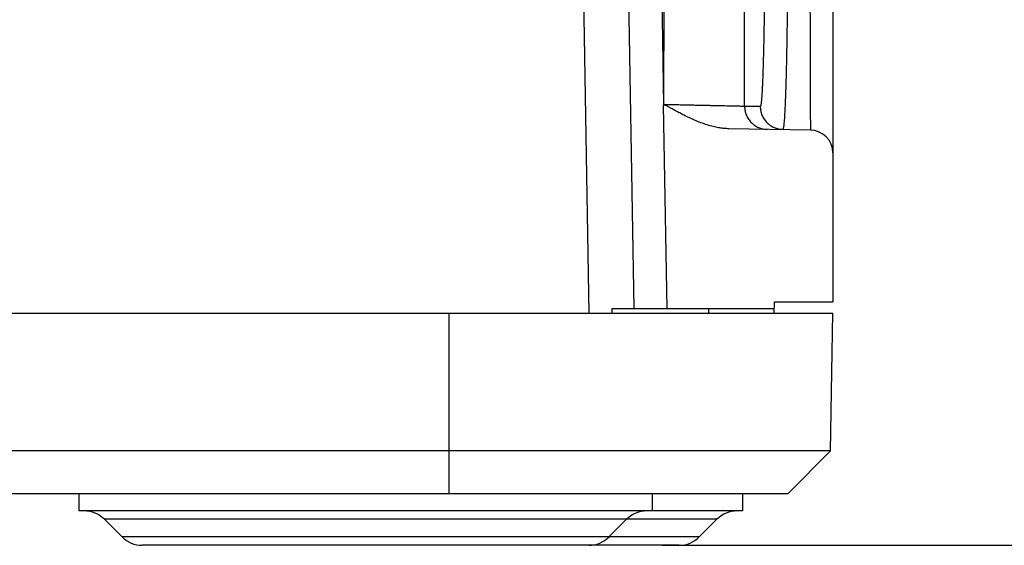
# Model space of a CAD drawing. Header units: inches. Extents: x 0 to 34, y 0 to 22.
# Tile 6 of 38: x 7.138 to 7.996, y 3.955 to 4.413. Entities that reach past the tile are written whole.
import ezdxf

# ---------------------------------------------------------------- set-up
doc = ezdxf.new("R2010")
doc.units = ezdxf.units.IN
doc.header["$LTSCALE"] = 1.87
doc.header["$MEASUREMENT"] = 0
doc.layers.get('0').update_dxf_attribs({"linetype": 'CONTINUOUS'})
doc.layers.add('DIMENSIONS', color=7, linetype='CONTINUOUS')
doc.styles.get("Standard").update_dxf_attribs({"font": 'txt', "width": 0.8})
doc.dimstyles.new('DIMSTYLE_1', dxfattribs={"dimtxt": 0.125, "dimasz": 0.18, "dimexe": 0.18, "dimexo": 0.0625, "dimgap": 0.09, "dimtad": 0, "dimtih": 1, "dimtoh": 1, "dimdec": 3, "dimzin": 4, "dimdsep": 46, "dimtxsty": 'STANDARD', "dimblk": '_FILLED', "dimblk1": '_FILLED', "dimblk2": '_FILLED', "dimcen": 0.09, "dimadec": 0, "dimazin": 0, "dimtp": 0.01, "dimtm": 0.01, "dimtfac": 1, "dimtdec": 3, "dimtofl": 0, "dimtmove": 0, "dimatfit": 3, "dimldrblk": '_FILLED', "dimfxl": 1, "dimtolj": 1, "dimtzin": 4, "dimarcsym": 0})

# ---------------------------------------------------------------- blocks, each defined once
blk = doc.blocks.new('_FILLED')
at = {"color": 0, "linetype": 'BYBLOCK'}
blk.add_solid([(0, 0), (-1, 0.1736), (-1, -0.1736)], dxfattribs=at)
blk = doc.blocks.new('*D2')
at = {"layer": 'DIMENSIONS', "color": 2, "linetype": 'CONTINUOUS'}
for p, q in [((7.86708, 5.27923), (9.56419, 5.27923)), ((9.43919, 5.27923), (9.43919, 4.73104)), ((9.43919, 3.95471), (9.43919, 4.48104)), ((7.69774, 3.95471), (9.56419, 3.95471))]:
    blk.add_line(p, q, dxfattribs=at)
at = {"layer": 'DIMENSIONS', "color": 2, "linetype": 'CONTINUOUS', "xscale": 0.18, "yscale": 0.18, "zscale": 0.18}
for p, rotation in [((9.43919, 5.27923), 90), ((9.43919, 3.95471), 270)]:
    blk.add_blockref('_FILLED', p, dxfattribs=dict(at, rotation=rotation))
at = {"layer": 'DIMENSIONS', "color": 2, "linetype": 'CONTINUOUS', "width": 0.8}
for s, p in [('1.325', (8.77669, 4.54354)), ('[', (9.40169, 4.54354)), ('33.64', (9.50169, 4.54354)), (']', (10.00169, 4.54354))]:
    blk.add_text(s, height=0.125, dxfattribs=at).set_placement(p)

msp = doc.modelspace()

# ---------------------------------------------------------------- linework, layer by layer
at = {"color": 7, "linetype": 'CONTINUOUS'}
for p, q in [((7.8467, 4.97833), (7.8467, 4.2971)), ((7.76969, 4.33752), (7.76969, 4.93821)), ((7.69937, 4.33883), (7.69973, 4.93669)), ((7.69937, 4.33883), (7.69096, 4.79973)), ((7.62633, 4.59372), (7.63382, 4.15719)), ((7.66569, 4.59372), (7.67311, 4.16112)), ((7.70211, 4.16112), (7.69901, 4.3386)), ((7.78333, 4.33752), (7.76969, 4.33752)), ((7.82704, 4.31683), (7.75592, 4.31807)), ((7.8467, 4.29684), (7.8467, 4.16719)), ((7.79551, 4.15719), (7.79569, 4.16719)), ((7.79569, 4.16719), (7.8467, 4.16719)), ((4.35432, 4.15719), (7.8467, 4.15719)), ((7.51205, 3.99971), (7.51205, 4.15719)), ((7.65386, 4.16112), (7.79558, 4.16112)), ((7.73844, 4.15719), (7.73844, 4.16112)), ((7.8446, 4.03698), (7.8467, 4.15719)), ((7.8446, 4.03698), (4.35642, 4.03698)), ((7.80732, 3.99971), (7.8446, 4.03698)), ((7.80732, 3.99971), (4.3937, 3.99971)), ((7.18909, 3.99971), (7.18909, 3.98471)), ((7.68909, 3.99971), (7.68909, 3.98471)), ((7.76783, 3.99971), (7.76783, 3.98471)), ((7.76783, 3.98471), (7.18909, 3.98471)), ((7.74551, 3.97738), (7.21142, 3.97738)), ((7.22677, 3.96203), (7.21142, 3.97738)), ((7.65141, 3.96203), (7.66677, 3.97738)), ((7.73016, 3.96203), (7.74551, 3.97738)), ((7.73016, 3.96203), (7.22677, 3.96203)), ((7.71248, 3.95471), (7.24445, 3.95471))]:
    msp.add_line(p, q, dxfattribs=at)
for centre, radius, start, end in [((7.8267, 4.29684), 0.02, 0.79168, 89.01395), ((7.19374, 3.95971), 0.025, 44.99999, 90), ((7.68445, 3.95971), 0.025, 90, 135.00001), ((7.76319, 3.95971), 0.025, 90, 135.00001), ((7.24445, 3.97971), 0.025, 224.99999, 270), ((7.63374, 3.97971), 0.025, 270, 315.00001), ((7.71248, 3.97971), 0.025, 270, 315.00001)]:
    msp.add_arc(centre, radius, start, end, dxfattribs=at)
for points, knots in [([(7.78714, 4.4875), (7.78714, 4.48463), (7.78714, 4.4789), (7.78712, 4.47029), (7.78709, 4.46171), (7.78704, 4.45318), (7.78699, 4.44474), (7.78692, 4.43644), (7.78683, 4.42831), (7.78674, 4.42038), (7.78664, 4.41269), (7.78652, 4.40526), (7.78639, 4.3981), (7.78626, 4.39125), (7.78611, 4.38472), (7.78595, 4.37854), (7.78579, 4.37274), (7.78561, 4.36732), (7.78543, 4.36231), (7.78525, 4.35773), (7.78505, 4.35359), (7.78485, 4.34989), (7.78465, 4.34667), (7.78444, 4.34393), (7.78423, 4.34167), (7.78403, 4.33993), (7.78381, 4.33864), (7.78364, 4.33795), (7.78344, 4.33752), (7.78333, 4.33752)], [0, 0, 0, 0, 0.057203, 0.114569, 0.171832, 0.228722, 0.284979, 0.340349, 0.394581, 0.447432, 0.4987, 0.548247, 0.595934, 0.641617, 0.685144, 0.726356, 0.765098, 0.801222, 0.834607, 0.86517, 0.89283, 0.917492, 0.939041, 0.957382, 0.972453, 0.98421, 0.992638, 0.997793, 1, 1, 1, 1]), ([(7.80729, 4.4875), (7.80729, 4.48432), (7.80727, 4.47797), (7.80723, 4.46847), (7.80718, 4.45904), (7.80712, 4.44969), (7.80704, 4.44047), (7.80696, 4.43139), (7.80686, 4.4225), (7.80675, 4.41381), (7.80663, 4.40536), (7.8065, 4.39716), (7.80636, 4.38926), (7.80622, 4.38166), (7.80606, 4.3744), (7.80589, 4.36748), (7.80572, 4.36095), (7.80554, 4.35481), (7.80535, 4.34908), (7.80515, 4.34378), (7.80495, 4.33893), (7.80475, 4.33455), (7.80454, 4.33066), (7.80433, 4.32725), (7.80411, 4.32435), (7.80389, 4.32196), (7.80369, 4.32012), (7.80346, 4.31873), (7.80329, 4.318), (7.80309, 4.31752), (7.80298, 4.31752)], [0, 0, 0, 0, 0.056025, 0.111892, 0.167408, 0.222386, 0.27665, 0.330028, 0.382351, 0.433456, 0.483183, 0.531378, 0.577894, 0.622591, 0.665332, 0.705993, 0.744454, 0.780599, 0.814318, 0.845498, 0.874033, 0.899826, 0.922793, 0.942859, 0.959962, 0.974051, 0.985087, 0.993049, 0.99795, 1, 1, 1, 1]), ([(7.82654, 4.48718), (7.82654, 4.484), (7.82656, 4.47765), (7.82658, 4.46815), (7.8266, 4.45871), (7.82662, 4.44936), (7.82664, 4.44014), (7.82666, 4.43106), (7.82668, 4.42216), (7.8267, 4.41347), (7.82672, 4.40501), (7.82675, 4.39681), (7.82677, 4.3889), (7.82679, 4.3813), (7.82681, 4.37403), (7.82683, 4.36712), (7.82685, 4.36058), (7.82687, 4.35443), (7.82689, 4.3487), (7.82691, 4.3434), (7.82692, 4.33855), (7.82694, 4.33416), (7.82696, 4.33026), (7.82697, 4.32685), (7.82698, 4.32395), (7.827, 4.32156), (7.82701, 4.3197), (7.82702, 4.31836), (7.82703, 4.31764), (7.82703, 4.31737)], [0, 0, 0, 0, 0.056191, 0.112177, 0.16782, 0.22293, 0.27733, 0.330846, 0.383306, 0.434545, 0.484401, 0.532721, 0.579358, 0.62417, 0.667022, 0.707788, 0.746346, 0.782581, 0.816379, 0.84763, 0.876225, 0.902069, 0.925073, 0.945164, 0.962277, 0.976356, 0.987358, 0.995248, 1, 1, 1, 1]), ([(7.75592, 4.31807), (7.75464, 4.3181), (7.752, 4.31824), (7.74785, 4.31876), (7.7433, 4.31964), (7.73826, 4.32096), (7.73285, 4.32275), (7.72745, 4.32487), (7.72244, 4.32709), (7.71799, 4.32923), (7.71404, 4.33124), (7.71051, 4.3331), (7.70733, 4.33485), (7.70438, 4.33639), (7.70183, 4.33806), (7.69991, 4.33853), (7.69901, 4.3386)], [0, 0, 0, 0, 0.062726, 0.130036, 0.204851, 0.290183, 0.385842, 0.484397, 0.574992, 0.655021, 0.727084, 0.792241, 0.851286, 0.905161, 0.955831, 1, 1, 1, 1]), ([(7.76969, 4.33752), (7.76959, 4.33752), (7.76929, 4.33752), (7.76867, 4.33753), (7.76771, 4.33755), (7.76644, 4.33758), (7.76484, 4.33761), (7.76294, 4.33765), (7.76074, 4.3377), (7.75826, 4.33775), (7.75548, 4.33781), (7.75241, 4.33788), (7.74908, 4.33795), (7.74558, 4.33803), (7.74201, 4.33811), (7.73843, 4.33819), (7.73484, 4.33827), (7.73119, 4.33835), (7.72742, 4.33843), (7.72352, 4.33852), (7.71952, 4.33861), (7.71546, 4.3387), (7.71137, 4.33879), (7.70728, 4.33888), (7.7034, 4.33897), (7.70089, 4.33902), (7.69973, 4.33905)], [0, 0, 0, 0, 0.004126, 0.013017, 0.026649, 0.044951, 0.067804, 0.095043, 0.126465, 0.161981, 0.20167, 0.245682, 0.293668, 0.344274, 0.395773, 0.446826, 0.497824, 0.549687, 0.603497, 0.659502, 0.71686, 0.774992, 0.833568, 0.892215, 0.950483, 1, 1, 1, 1]), ([(7.76969, 4.33752), (7.76969, 4.33687), (7.76975, 4.33558), (7.77003, 4.33365), (7.7705, 4.33177), (7.77115, 4.32993), (7.77197, 4.32817), (7.77296, 4.3265), (7.7741, 4.32493), (7.7754, 4.32348), (7.77683, 4.32216), (7.77837, 4.32099), (7.78003, 4.31997), (7.78178, 4.31911), (7.7836, 4.31843), (7.78547, 4.31793), (7.78739, 4.31762), (7.78869, 4.31753), (7.78933, 4.31752)], [0, 0, 0, 0, 0.062505, 0.12501, 0.187514, 0.250018, 0.312521, 0.375023, 0.437524, 0.500024, 0.562524, 0.625022, 0.68752, 0.750017, 0.812514, 0.87501, 0.937505, 1, 1, 1, 1]), ([(7.78333, 4.33752), (7.78333, 4.33687), (7.7834, 4.33558), (7.78368, 4.33365), (7.78414, 4.33177), (7.78479, 4.32993), (7.78561, 4.32817), (7.7866, 4.3265), (7.78775, 4.32493), (7.78904, 4.32348), (7.79047, 4.32216), (7.79202, 4.32098), (7.79368, 4.31997), (7.79542, 4.31911), (7.79724, 4.31843), (7.79912, 4.31793), (7.80104, 4.31762), (7.80233, 4.31753), (7.80298, 4.31752)], [0, 0, 0, 0, 0.062509, 0.125018, 0.187526, 0.250034, 0.312541, 0.375046, 0.437549, 0.50005, 0.562549, 0.625046, 0.687542, 0.750036, 0.812528, 0.875019, 0.93751, 1, 1, 1, 1]), ([(7.82704, 4.3171), (7.82704, 4.31707), (7.82704, 4.31701), (7.82704, 4.31692), (7.82704, 4.31686), (7.82704, 4.31683)], [0, 0, 0, 0, 0.333332, 0.666667, 1, 1, 1, 1]), ([(7.65386, 4.16112), (7.65388, 4.16069), (7.65393, 4.15981), (7.65399, 4.1585), (7.65403, 4.15762), (7.65405, 4.15719)], [0, 0, 0, 0, 0.333033, 0.666367, 1, 1, 1, 1])]:
    msp.add_open_spline(points, degree=3, knots=knots, dxfattribs=at)
msp.add_open_spline([(7.82703, 4.31737), (7.82704, 4.31728), (7.82704, 4.31719), (7.82704, 4.3171)], degree=3, dxfattribs=at)

# ---------------------------------------------------------------- dimensions: what is measured, and where the dimension line sits
at = {"layer": 'DIMENSIONS', "color": 2, "linetype": 'CONTINUOUS'}
dim = msp.add_linear_dim(base=(9.43919, 3.95471), p1=(7.86708, 5.27923), p2=(7.69774, 3.95471), angle=270, dimstyle='DIMSTYLE_1', dxfattribs=at)
dim.commit()
dim.dimension.update_dxf_attribs({"geometry": '*D2', "text_midpoint": (9.43919, 4.60604), "dimtype": 160})

doc.saveas('drawing.dxf')
